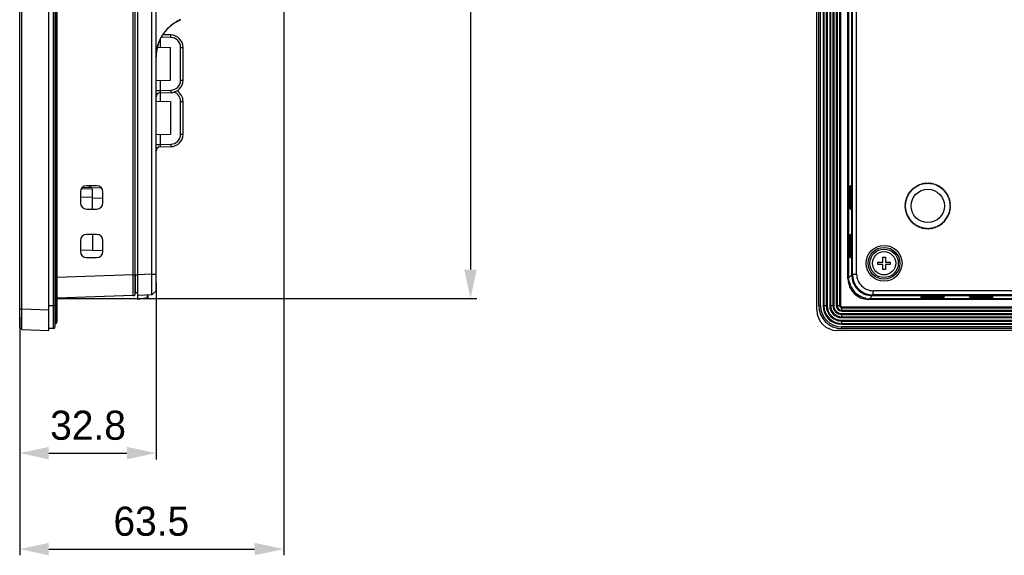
# Model space of a CAD drawing. Header units: millimetres. Extents: x 0 to 1682, y 0 to 1188.
# Tile 13 of 20: x 908 to 1145, y 458 to 586. Entities that reach past the tile are written whole.
import ezdxf

# ---------------------------------------------------------------- set-up
doc = ezdxf.new("R2010")
doc.units = ezdxf.units.MM
doc.header["$LTSCALE"] = 92.51
doc.header["$PDMODE"] = 3
doc.header["$PDSIZE"] = 8
doc.layers.get('0').update_dxf_attribs({"linetype": 'CONTINUOUS'})
doc.layers.get('Defpoints').update_dxf_attribs({"linetype": 'CONTINUOUS'})
for name, color, linetype in [('2D-MDP_1950WD-DIM', 7, 'CONTINUOUS'), ('FRONT_BEZEL-RT1951WD-SHAPE', 7, 'CONTINUOUS'), ('GASKET-RT1951WD_BASE-SHAPE', 7, 'CONTINUOUS'), ('ISO7045-M3X5-4_8-SHAPE', 7, 'CONTINUOUS'), ('REAR_CASE-MDP_1950WD_V3-1-SHAPE', 7, 'CONTINUOUS')]:
    doc.layers.add(name, color=color, linetype=linetype)
doc.styles.get("Standard").update_dxf_attribs({"font": 'gothic.ttf'})
doc.dimstyles.new('DIMSTYLE_2', dxfattribs={"dimtxt": 7, "dimasz": 7, "dimexe": 1.5, "dimexo": 1, "dimgap": 0.875, "dimtad": 1, "dimdec": 5, "dimdsep": 46, "dimtxsty": 'STANDARD', "dimblk": '_FILLED', "dimblk1": '_FILLED', "dimblk2": '_FILLED', "dimcen": 0.09, "dimadec": 5, "dimazin": 2, "dimtp": 0.5, "dimtm": 0.5, "dimtfac": 1, "dimtdec": 5, "dimtofl": 0, "dimtmove": 0, "dimatfit": 3, "dimldrblk": '_FILLED', "dimfxl": 1, "dimtolj": 1, "dimarcsym": 0})
doc.dimstyles.new('DIMSTYLE_3', dxfattribs={"dimtxt": 7, "dimasz": 7, "dimexe": 1.5, "dimexo": 1, "dimgap": 0.875, "dimtad": 1, "dimdec": 5, "dimdsep": 46, "dimtxsty": 'STANDARD', "dimblk": '_FILLED', "dimblk1": '_FILLED', "dimblk2": '_FILLED', "dimcen": 0.09, "dimadec": 5, "dimazin": 2, "dimtp": 0.3, "dimtm": 0.3, "dimtfac": 1, "dimtdec": 5, "dimtofl": 0, "dimtmove": 0, "dimatfit": 3, "dimldrblk": '_FILLED', "dimfxl": 1, "dimtolj": 1, "dimarcsym": 0})

# ---------------------------------------------------------------- blocks, each defined once
blk = doc.blocks.new('_FILLED')
at = {"color": 0, "linetype": 'ByBlock'}
blk.add_solid([(0, 0), (-1, 0.214), (-1, -0.214)], dxfattribs=at)
blk = doc.blocks.new('*D3')
at = {"layer": '2D-MDP_1950WD-DIM', "color": 0, "linetype": 'Continuous', "lineweight": -2}
for p, q in [((940.77, 523.18), (940.77, 480.63)), ((907.97, 514.84), (907.97, 480.63)), ((914.97, 482.13), (933.77, 482.13))]:
    blk.add_line(p, q, dxfattribs=at)
at = {"layer": 'Defpoints', "color": 0, "linetype": 'Continuous'}
for p in [(940.77, 524.18), (907.97, 515.84), (940.77, 482.13)]:
    blk.add_point(p, dxfattribs=at)
at = {"layer": '2D-MDP_1950WD-DIM', "color": 0, "linetype": 'Continuous', "lineweight": -2, "xscale": 7, "yscale": 7, "zscale": 7, "rotation": 180}
blk.add_blockref('_FILLED', (907.97, 482.13), dxfattribs=at)
at = {"layer": '2D-MDP_1950WD-DIM', "color": 0, "linetype": 'Continuous', "lineweight": -2, "xscale": 7, "yscale": 7, "zscale": 7}
blk.add_blockref('_FILLED', (940.77, 482.13), dxfattribs=at)
at = {"layer": '2D-MDP_1950WD-DIM', "color": 0, "linetype": 'Continuous', "insert": (924.41, 492.34), "char_height": 7, "attachment_point": 2, "line_spacing_factor": 0.9}
blk.add_mtext('\\A1;32.8', dxfattribs=at)
blk = doc.blocks.new('*D4')
at = {"layer": '2D-MDP_1950WD-DIM', "color": 0, "linetype": 'Continuous', "lineweight": -2}
for p, q in [((971.47, 605.24), (971.47, 457.53)), ((907.97, 510.36), (907.97, 457.53)), ((914.97, 459.03), (964.47, 459.03))]:
    blk.add_line(p, q, dxfattribs=at)
at = {"layer": 'Defpoints', "color": 0, "linetype": 'Continuous'}
for p in [(971.47, 606.24), (907.97, 511.36), (971.47, 459.03)]:
    blk.add_point(p, dxfattribs=at)
at = {"layer": '2D-MDP_1950WD-DIM', "color": 0, "linetype": 'Continuous', "lineweight": -2, "xscale": 7, "yscale": 7, "zscale": 7, "rotation": 180}
blk.add_blockref('_FILLED', (907.97, 459.03), dxfattribs=at)
at = {"layer": '2D-MDP_1950WD-DIM', "color": 0, "linetype": 'Continuous', "lineweight": -2, "xscale": 7, "yscale": 7, "zscale": 7}
blk.add_blockref('_FILLED', (971.47, 459.03), dxfattribs=at)
at = {"layer": '2D-MDP_1950WD-DIM', "color": 0, "linetype": 'Continuous', "insert": (939.63, 469.24), "char_height": 7, "attachment_point": 2, "line_spacing_factor": 0.9}
blk.add_mtext('\\A1;63.5', dxfattribs=at)
blk = doc.blocks.new('*D5')
at = {"layer": '2D-MDP_1950WD-DIM', "color": 0, "linetype": 'Continuous', "lineweight": -2}
for p, q in [((916.97, 832.31), (1017.9, 832.31)), ((1016.4, 825.31), (1016.4, 526.31)), ((916.97, 519.31), (1017.9, 519.31))]:
    blk.add_line(p, q, dxfattribs=at)
at = {"layer": 'Defpoints', "color": 0, "linetype": 'Continuous'}
for p in [(915.97, 832.31), (915.97, 519.31), (1016.4, 519.31)]:
    blk.add_point(p, dxfattribs=at)
at = {"layer": '2D-MDP_1950WD-DIM', "color": 0, "linetype": 'Continuous', "lineweight": -2, "xscale": 7, "yscale": 7, "zscale": 7}
for p, rotation in [((1016.4, 832.31), 90), ((1016.4, 519.31), 270)]:
    blk.add_blockref('_FILLED', p, dxfattribs=dict(at, rotation=rotation))
at = {"layer": '2D-MDP_1950WD-DIM', "color": 0, "linetype": 'Continuous', "insert": (1006.2, 675.74), "char_height": 7, "attachment_point": 2, "rotation": 90, "line_spacing_factor": 0.9}
blk.add_mtext('\\A1;313', dxfattribs=at)

msp = doc.modelspace()

# ---------------------------------------------------------------- linework, layer by layer
at = {"layer": 'FRONT_BEZEL-RT1951WD-SHAPE', "color": 7, "linetype": 'Continuous'}
for p, q in [((907.96769, 512.359031), (907.96769, 839.27014)), ((914.96769, 511.614586), (914.96769, 840.014586)), ((908.467386, 516.838535), (908.467386, 834.790636)), ((1099.67978, 516.61154), (1099.67978, 835.017631)), ((935.76769, 520.523782), (935.76769, 831.105389)), ((935.28514, 525.021041), (935.28514, 826.60813)), ((1107.342626, 827.354786), (1107.342626, 524.274385)), ((1108.089281, 525.021041), (1108.089281, 826.60813)), ((922.56769, 544.964586), (922.56769, 542.364586)), ((925.51769, 545.614586), (922.766596, 545.710656)), ((923.149971, 546.149284), (927.555643, 545.995434)), ((926.46769, 546.464586), (924.06769, 546.464586)), ((924.675543, 546.464586), (924.675543, 546.09601)), ((924.96769, 546.464586), (924.96769, 546.085808)), ((925.51769, 540.864586), (925.51769, 545.614586)), ((927.96769, 542.364586), (927.96769, 544.964586)), ((1107.645178, 544.964586), (1107.645178, 542.364586)), ((1107.645178, 544.964586), (1107.83375, 544.964586)), ((1107.781369, 546.464586), (1107.697559, 546.464586)), ((1107.83375, 542.364586), (1107.83375, 544.964586)), ((925.51769, 543.615804), (922.56769, 543.71882)), ((925.516027, 543.568182), (927.96769, 543.482568)), ((1107.645178, 542.364586), (1107.83375, 542.364586)), ((924.06769, 540.864586), (926.46769, 540.864586)), ((1107.697559, 540.864586), (1107.781369, 540.864586)), ((922.56769, 533.264586), (922.56769, 530.664586)), ((926.46769, 534.764586), (924.06769, 534.764586)), ((925.51769, 534.764586), (925.51769, 530.95859)), ((927.96769, 530.664586), (927.96769, 533.264586)), ((1107.645178, 533.264586), (1107.645178, 530.664586)), ((1107.645178, 533.264586), (1107.83375, 533.264586)), ((1107.781369, 534.764586), (1107.697559, 534.764586)), ((1107.83375, 530.664586), (1107.83375, 533.264586)), ((922.56769, 531.010082), (927.96769, 530.915825)), ((1107.645178, 530.664586), (1107.83375, 530.664586)), ((924.06769, 529.164586), (926.46769, 529.164586)), ((1107.697559, 529.164586), (1107.781369, 529.164586)), ((935.28514, 525.021041), (916.86769, 524.377889)), ((935.28514, 525.021041), (935.76769, 525.021041)), ((1107.17978, 524.274385), (1107.342626, 524.274385)), ((1108.089281, 525.021041), (1107.342626, 524.274385)), ((1108.089281, 525.021041), (1108.128441, 525.021041)), ((935.28514, 520.024087), (916.86769, 519.380935)), ((1113.086236, 520.024087), (1112.33958, 519.277431)), ((1112.33958, 519.114586), (1112.33958, 519.277431)), ((1196.428932, 519.277431), (1112.33958, 519.277431)), ((1113.086236, 520.024087), (1113.086236, 520.063246)), ((1195.905036, 520.024087), (1113.086236, 520.024087)), ((1124.72978, 519.632365), (1124.72978, 519.716174)), ((1126.22978, 519.579983), (1126.22978, 519.768556)), ((1126.22978, 519.768556), (1128.82978, 519.768556)), ((1128.82978, 519.579983), (1126.22978, 519.579983)), ((1128.82978, 519.579983), (1128.82978, 519.768556)), ((1130.32978, 519.716174), (1130.32978, 519.632365)), ((1136.42978, 519.632365), (1136.42978, 519.716174)), ((1137.92978, 519.579983), (1137.92978, 519.768556)), ((1137.92978, 519.768556), (1140.52978, 519.768556)), ((1140.52978, 519.579983), (1137.92978, 519.579983)), ((1140.52978, 519.579983), (1140.52978, 519.768556)), ((1142.02978, 519.716174), (1142.02978, 519.632365)), ((907.96769, 516.838535), (908.467386, 516.838535)), ((908.467386, 516.838535), (914.96769, 516.61154)), ((907.96769, 512.359031), (908.467386, 511.841581)), ((907.96769, 512.359031), (908.467321, 511.841616)), ((908.467386, 511.841581), (914.96769, 511.614586)), ((1572.082826, 511.614586), (1104.676735, 511.614586))]:
    msp.add_line(p, q, dxfattribs=at)
for centre, radius, start, end in [((924.06769, 544.964586), 1.5, 90, 180), ((926.46769, 544.964586), 1.5, 0, 90), ((924.06769, 542.364586), 1.5, 180, 270), ((926.46769, 542.364586), 1.5, 270, 0), ((924.06769, 533.264586), 1.5, 90, 180), ((926.46769, 533.264586), 1.5, 0, 90), ((924.06769, 530.664586), 1.5, 180, 270), ((926.46769, 530.664586), 1.5, 270, 0), ((1112.352233, 524.274457), 5.009607, 180.00081973, 188.90071052), ((1109.899028, 524.932314), 2.878152, 209.85943638, 214.4997955), ((1113.085865, 525.02067), 4.996555, 179.99574609, 270.00425391), ((935.26769, 520.523782), 0.5, 272, 0), ((1112.997509, 521.833833), 2.878152, 235.50021014, 240.14057009), ((1112.339653, 524.287052), 5.00962, 261.09930186, 269.99916858)]:
    msp.add_arc(centre, radius, start, end, dxfattribs=at)
for centre, major_axis, ratio, start_param, end_param in [((1107.697559, 544.964586), (0, 1.5), 0.0349207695, 6.2831853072, 7.853981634), ((1107.781369, 544.964586), (0, 1.5), 0.0349207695, -1.5707963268, 0), ((1107.697559, 542.364586), (0, 1.5), 0.0349207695, -4.7123889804, -3.1415926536), ((1107.781369, 542.364586), (0, 1.5), 0.0349207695, -3.1415926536, -1.5707963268), ((1107.697559, 533.264586), (0, 1.5), 0.0349207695, 6.2831853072, 7.853981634), ((1107.781369, 533.264586), (0, 1.5), 0.0349207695, -1.5707963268, 0), ((1107.697559, 530.664586), (0, 1.5), 0.0349207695, -4.7123889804, -3.1415926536), ((1107.781369, 530.664586), (0, 1.5), 0.0349207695, -3.1415926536, -1.5707963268), ((1112.419495, 524.3543), (3.539843, 3.539843), 0.998782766, 2.5674754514, 3.7157098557), ((1126.22978, 519.716174), (1.5, 0), 0.0349207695, 1.5707963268, 3.1415926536), ((1126.22978, 519.632365), (1.5, 0), 0.0349207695, -3.1415926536, -1.5707963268), ((1128.82978, 519.716174), (1.5, 0), 0.0349207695, 0, 1.5707963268), ((1128.82978, 519.632365), (1.5, 0), 0.0349207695, -1.5707963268, 0), ((1137.92978, 519.716174), (1.5, 0), 0.0349207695, 1.5707963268, 3.1415926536), ((1137.92978, 519.632365), (1.5, 0), 0.0349207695, -3.1415926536, -1.5707963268), ((1140.52978, 519.716174), (1.5, 0), 0.0349207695, 0, 1.5707963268), ((1140.52978, 519.632365), (1.5, 0), 0.0349207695, -1.5707963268, 0), ((1104.682828, 516.617633), (3.539843, 3.539843), 0.998782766, 2.3568034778, 3.9263818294)]:
    msp.add_ellipse(centre, major_axis=major_axis, ratio=ratio, start_param=start_param, end_param=end_param, dxfattribs=at)
for points, knots in [([(935.28514, 520.024087), (935.287173, 520.024161), (935.28419, 520.036819), (935.288267, 520.050451), (935.287015, 520.082969), (935.288532, 520.123754), (935.28883, 520.177865), (935.289828, 520.272423), (935.290584, 520.419281), (935.291403, 520.628175), (935.291947, 520.879455), (935.292288, 521.170603), (935.292432, 521.630149), (935.291966, 522.280304), (935.290546, 523.133165), (935.288278, 524.0586), (935.286273, 524.696057), (935.28514, 525.021041)], [0, 0, 0, 0, 0.0012215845, 0.0048379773, 0.0108479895, 0.0192395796, 0.0299911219, 0.0430791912, 0.0761311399, 0.1180803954, 0.1685239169, 0.2269764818, 0.2928758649, 0.4444115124, 0.6172993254, 0.8048939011, 1, 1, 1, 1]), ([(1107.269111, 523.192574), (1107.280688, 523.229745), (1107.305355, 523.300863), (1107.339811, 523.393906), (1107.377313, 523.462569), (1107.38861, 523.490586), (1107.401692, 523.501553), (1107.402952, 523.499357)], [0, 0, 0, 0, 0.3458211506, 0.6617320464, 0.9071232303, 0.9775186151, 1, 1, 1, 1]), ([(1111.564552, 519.337757), (1111.566746, 519.336499), (1111.555794, 519.32342), (1111.52777, 519.312127), (1111.459115, 519.274619), (1111.366063, 519.240163), (1111.294943, 519.215494), (1111.257771, 519.203917)], [0, 0, 0, 0, 0.0224618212, 0.0928258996, 0.3382333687, 0.654174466, 1, 1, 1, 1]), ([(908.467321, 511.841616), (908.465709, 511.843284), (908.467534, 511.853276), (908.464634, 511.87088), (908.465136, 511.902349), (908.463381, 511.966539), (908.46287, 512.076568), (908.461615, 512.242043), (908.460921, 512.451751), (908.460313, 512.703407), (908.459983, 512.994702), (908.459835, 513.453914), (908.460326, 514.103181), (908.461797, 514.954542), (908.464142, 515.878118), (908.466216, 516.514235), (908.467386, 516.838535)], [0, 0, 0, 0, 0.0013928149, 0.005172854, 0.011336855, 0.0198726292, 0.0439631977, 0.0772137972, 0.119304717, 0.1698307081, 0.22830921, 0.2941818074, 0.4455231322, 0.6181003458, 0.8053030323, 1, 1, 1, 1])]:
    msp.add_open_spline(points, degree=3, knots=knots, dxfattribs=at)
at = {"layer": 'GASKET-RT1951WD_BASE-SHAPE', "color": 7, "linetype": 'Continuous'}
for p, q in [((916.06769, 512.114586), (916.06769, 839.514586)), ((916.46769, 512.514586), (916.46769, 839.114586)), ((916.62769, 838.308524), (916.62769, 513.320647)), ((916.86769, 838.014586), (916.86769, 513.614586)), ((1100.17978, 517.614586), (1100.17978, 834.014586)), ((1100.57978, 517.614586), (1100.57978, 834.014586)), ((1101.189883, 834.014586), (1101.189883, 517.614586)), ((1101.385842, 834.014586), (1101.385842, 517.614586)), ((1101.973719, 834.014586), (1101.973719, 517.614586)), ((1102.169678, 834.014586), (1102.169678, 517.614586)), ((1102.789883, 834.014586), (1102.789883, 517.614586)), ((1102.985842, 834.014586), (1102.985842, 517.614586)), ((1103.573719, 834.014586), (1103.573719, 517.614586)), ((1103.769678, 834.014586), (1103.769678, 517.614586)), ((1104.389883, 834.014586), (1104.389883, 517.614586)), ((1104.585842, 834.014586), (1104.585842, 517.614586)), ((1105.173719, 834.014586), (1105.173719, 517.614586)), ((1105.369678, 834.014586), (1105.369678, 517.614586)), ((1107.17978, 524.114586), (1107.17978, 827.514586)), ((1107.350151, 522.82049), (1107.587554, 523.057893)), ((1111.123088, 519.522359), (1110.885685, 519.284956)), ((1196.771344, 519.114586), (1112.17978, 519.114586)), ((914.96769, 517.614586), (916.86769, 517.614586)), ((1100.17978, 517.614586), (1100.57978, 517.614586)), ((1101.189883, 517.614586), (1102.169678, 517.614586)), ((1102.789883, 517.614586), (1103.769678, 517.614586)), ((1104.389883, 517.614586), (1105.369678, 517.614586)), ((1105.67978, 516.324688), (1105.67978, 517.304483)), ((1105.67978, 517.304483), (1571.07978, 517.304483)), ((1105.67978, 517.108524), (1571.07978, 517.108524)), ((1105.67978, 516.520647), (1571.07978, 516.520647)), ((1105.67978, 516.324688), (1571.07978, 516.324688)), ((1105.67978, 514.724688), (1105.67978, 515.704483)), ((1105.67978, 515.704483), (1571.07978, 515.704483)), ((1105.67978, 515.508524), (1571.07978, 515.508524)), ((1105.67978, 514.920647), (1571.07978, 514.920647)), ((1105.67978, 514.724688), (1571.07978, 514.724688)), ((1105.67978, 513.124688), (1105.67978, 514.104483)), ((1105.67978, 514.104483), (1571.07978, 514.104483)), ((916.06769, 512.114586), (914.96769, 512.114586)), ((1105.67978, 513.908524), (1571.07978, 513.908524)), ((1105.67978, 513.320647), (1571.07978, 513.320647)), ((1105.67978, 513.124688), (1571.07978, 513.124688)), ((1105.67978, 512.114586), (1105.67978, 512.514586)), ((1571.07978, 512.514586), (1105.67978, 512.514586)), ((1571.07978, 512.114586), (1105.67978, 512.114586))]:
    msp.add_line(p, q, dxfattribs=at)
for centre, radius, start, end in [((1112.17978, 524.114586), 5, 180, 270), ((1105.67978, 517.614586), 5.5, 180, 270), ((1105.67978, 517.614586), 5.1, 180, 270), ((1105.67978, 517.614586), 4.489898, 180, 270), ((1105.67978, 517.614586), 4.293939, 180, 270), ((1105.67978, 517.614586), 3.706061, 180, 270), ((1105.67978, 517.614586), 3.510102, 180, 270), ((1105.67978, 517.614586), 2.889898, 180, 270), ((1105.67978, 517.614586), 2.693939, 180, 270), ((1105.67978, 517.614586), 2.106061, 180, 270), ((1105.67978, 517.614586), 1.910102, 180, 270), ((1105.67978, 517.614586), 1.289898, 180, 270), ((1105.67978, 517.614586), 1.093939, 180, 270), ((1105.67978, 517.614586), 0.506061, 180, 270), ((1105.67978, 517.614586), 0.310102, 180, 270), ((916.06769, 512.514586), 0.4, 270, 0), ((916.66769, 513.124688), 0.2, 101.53695903, 180), ((916.56769, 513.614586), 0.3, 281.53695903, 0)]:
    msp.add_arc(centre, radius, start, end, dxfattribs=at)
at = {"layer": 'ISO7045-M3X5-4_8-SHAPE', "color": 7, "linetype": 'Continuous'}
for p, q in [((1115.57978, 528.114586), (1115.57978, 529.314586)), ((1115.57978, 529.314586), (1116.17978, 529.314586)), ((1116.17978, 529.314586), (1116.17978, 528.114586)), ((1114.37978, 527.514586), (1114.37978, 528.114586)), ((1114.37978, 528.114586), (1115.57978, 528.114586)), ((1115.57978, 527.514586), (1114.37978, 527.514586)), ((1115.57978, 526.314586), (1115.57978, 527.514586)), ((1116.17978, 526.314586), (1115.57978, 526.314586)), ((1116.17978, 528.114586), (1117.37978, 528.114586)), ((1116.17978, 527.514586), (1116.17978, 526.314586)), ((1117.37978, 527.514586), (1116.17978, 527.514586)), ((1117.37978, 528.114586), (1117.37978, 527.514586))]:
    msp.add_line(p, q, dxfattribs=at)
msp.add_circle((1115.87978, 527.814586), 2.8, dxfattribs=at)
at = {"layer": 'REAR_CASE-MDP_1950WD_V3-1-SHAPE', "color": 7, "linetype": 'Continuous'}
for p, q in [((936.36769, 519.06189), (936.36769, 831.567281)), ((940.76769, 521.215541), (940.76769, 830.41363)), ((1108.127085, 826.570327), (1108.127085, 525.058844)), ((939.768299, 525.177596), (939.768299, 826.451575)), ((1108.245837, 525.177596), (1108.245837, 826.451575)), ((1109.280736, 525.177596), (1109.280736, 826.451575)), ((945.461268, 585.805713), (945.520566, 585.84191)), ((945.520565, 585.84191), (945.579677, 585.877411)), ((945.697194, 585.946286), (945.755513, 585.979633)), ((945.92793, 586.075036), (945.984274, 586.105189)), ((945.984275, 586.105189), (946.039922, 586.134477)), ((946.638522, 586.417897), (946.68395, 586.436803)), ((944.320047, 582.752579), (942.367519, 582.78666)), ((941.750238, 581.692928), (941.750238, 579.797435)), ((944.320047, 582.15267), (942.009809, 582.192996)), ((941.066097, 579.809377), (944.26769, 579.753493)), ((944.26769, 571.875678), (944.26769, 579.753493)), ((946.678162, 579.753036), (947.26769, 579.753036)), ((946.678162, 571.876135), (946.678162, 579.753036)), ((947.26769, 571.876135), (947.26769, 579.753036)), ((940.76769, 571.814586), (944.26769, 571.875678)), ((941.750238, 571.831736), (941.750238, 569.431645)), ((946.678162, 571.876135), (947.26769, 571.876135)), ((940.76769, 569.431645), (941.750238, 569.431645)), ((941.750238, 569.431645), (944.320047, 569.476501)), ((941.750238, 568.831736), (944.320047, 568.876592)), ((941.750238, 568.831736), (941.750238, 566.797435)), ((940.76769, 566.814586), (944.26769, 566.753493)), ((944.26769, 566.753493), (944.26769, 558.875678)), ((946.678162, 566.753036), (947.26769, 566.753036)), ((946.678162, 558.876135), (946.678162, 566.753036)), ((947.26769, 558.876135), (947.26769, 566.753036)), ((940.76769, 558.814586), (944.26769, 558.875678)), ((941.750238, 558.831736), (941.750238, 556.431645)), ((946.678162, 558.876135), (947.26769, 558.876135)), ((940.76769, 556.431645), (941.750238, 556.431645)), ((941.750238, 556.431645), (944.320047, 556.476501)), ((941.750238, 555.831736), (944.320047, 555.876592)), ((1125.823166, 546.910415), (1125.684085, 547.070409)), ((1125.925943, 547.095829), (1125.823166, 546.910415)), ((1126.101091, 546.932288), (1125.970575, 547.099342)), ((1126.213431, 547.112069), (1126.101091, 546.932288)), ((1126.37978, 546.939586), (1126.258185, 547.113241)), ((1126.501375, 547.113241), (1126.37978, 546.939586)), ((1126.658469, 546.932288), (1126.546129, 547.112069)), ((1126.788986, 547.099342), (1126.658469, 546.932288)), ((1126.936395, 546.910415), (1126.833618, 547.095829)), ((1127.075475, 547.070409), (1126.936395, 546.910415)), ((1121.834445, 544.711346), (1121.91386, 544.514788)), ((1122.071765, 544.744542), (1121.859803, 544.748242)), ((1122.002746, 544.944987), (1122.071765, 544.744542)), ((1122.241478, 544.965717), (1122.03, 544.980505)), ((1122.183045, 545.169499), (1122.241478, 544.965717)), ((1122.422534, 545.177706), (1122.21212, 545.203542)), ((1122.374846, 545.384267), (1122.422534, 545.177706)), ((1122.614437, 545.379929), (1122.405663, 545.416742)), ((1122.577624, 545.588703), (1122.614437, 545.379929)), ((1122.81666, 545.571832), (1122.610099, 545.61952)), ((1122.790824, 545.782246), (1122.81666, 545.571832)), ((1123.028649, 545.752888), (1122.824867, 545.811321)), ((1123.013861, 545.964366), (1123.028649, 545.752888)), ((1123.249824, 545.922601), (1123.049379, 545.99162)), ((1123.246124, 546.134563), (1123.249824, 545.922601)), ((1123.479578, 546.080506), (1123.28302, 546.159921)), ((1123.486976, 546.292372), (1123.479578, 546.080506)), ((1123.71728, 546.226171), (1123.525148, 546.315764)), ((1123.735757, 546.437359), (1123.71728, 546.226171)), ((1123.962281, 546.359195), (1123.775101, 546.458721)), ((1123.991785, 546.569127), (1123.962281, 546.359195)), ((1124.213908, 546.479215), (1124.032193, 546.5884)), ((1124.254358, 546.687315), (1124.213908, 546.479215)), ((1124.471471, 546.585901), (1124.29572, 546.704447)), ((1124.522757, 546.791599), (1124.471471, 546.585901)), ((1124.734265, 546.678961), (1124.564959, 546.806543)), ((1124.796246, 546.881693), (1124.734265, 546.678961)), ((1125.001569, 546.758141), (1124.839172, 546.894408)), ((1125.074075, 546.95735), (1125.001569, 546.758141)), ((1125.272651, 546.823222), (1125.117608, 546.967801)), ((1125.355484, 547.018363), (1125.272651, 546.823222)), ((1125.546767, 546.874026), (1125.399503, 547.026522)), ((1125.639699, 547.064565), (1125.546767, 546.874026)), ((1127.212794, 546.874026), (1127.119862, 547.064565)), ((1127.360058, 547.026522), (1127.212794, 546.874026)), ((1127.48691, 546.823222), (1127.404077, 547.018363)), ((1127.641953, 546.967801), (1127.48691, 546.823222)), ((1127.757992, 546.758141), (1127.685485, 546.95735)), ((1127.920389, 546.894408), (1127.757992, 546.758141)), ((1128.025296, 546.678961), (1127.963315, 546.881693)), ((1128.194602, 546.806543), (1128.025296, 546.678961)), ((1128.28809, 546.585901), (1128.236804, 546.791599)), ((1128.463841, 546.704447), (1128.28809, 546.585901)), ((1128.545653, 546.479215), (1128.505203, 546.687315)), ((1128.727368, 546.5884), (1128.545653, 546.479215)), ((1128.79728, 546.359195), (1128.767776, 546.569127)), ((1128.98446, 546.458721), (1128.79728, 546.359195)), ((1129.04228, 546.226171), (1129.023804, 546.437359)), ((1129.234413, 546.315764), (1129.04228, 546.226171)), ((1129.279983, 546.080506), (1129.272585, 546.292372)), ((1129.476541, 546.159921), (1129.279983, 546.080506)), ((1129.509737, 545.922601), (1129.513437, 546.134563)), ((1129.710182, 545.99162), (1129.509737, 545.922601)), ((1129.730912, 545.752888), (1129.7457, 545.964366)), ((1129.934694, 545.811321), (1129.730912, 545.752888)), ((1129.942901, 545.571832), (1129.968737, 545.782246)), ((1130.149462, 545.61952), (1129.942901, 545.571832)), ((1130.145124, 545.379929), (1130.181937, 545.588703)), ((1130.353898, 545.416742), (1130.145124, 545.379929)), ((1130.337027, 545.177706), (1130.384715, 545.384267)), ((1130.547441, 545.203542), (1130.337027, 545.177706)), ((1130.518083, 544.965717), (1130.576516, 545.169499)), ((1130.729561, 544.980505), (1130.518083, 544.965717)), ((1130.687796, 544.744542), (1130.756815, 544.944987)), ((1130.899758, 544.748242), (1130.687796, 544.744542)), ((1130.845701, 544.514788), (1130.925116, 544.711346)), ((1121.12034, 542.447599), (1120.929801, 542.354667)), ((1120.967844, 542.594863), (1121.12034, 542.447599)), ((1121.171144, 542.721715), (1120.976003, 542.638882)), ((1121.026565, 542.876758), (1121.171144, 542.721715)), ((1121.236225, 542.992797), (1121.037016, 542.920291)), ((1121.099958, 543.155194), (1121.236225, 542.992797)), ((1121.315405, 543.260101), (1121.112673, 543.19812)), ((1121.187823, 543.429407), (1121.315405, 543.260101)), ((1121.408465, 543.522895), (1121.202767, 543.471609)), ((1121.289919, 543.698646), (1121.408465, 543.522895)), ((1121.515151, 543.780458), (1121.307051, 543.740008)), ((1121.405966, 543.962173), (1121.515151, 543.780458)), ((1121.635171, 544.032085), (1121.425239, 544.002581)), ((1121.535645, 544.219265), (1121.635171, 544.032085)), ((1121.768195, 544.277086), (1121.557007, 544.258609)), ((1121.678602, 544.469218), (1121.768195, 544.277086)), ((1121.91386, 544.514788), (1121.701994, 544.50739)), ((1131.057567, 544.50739), (1130.845701, 544.514788)), ((1130.991366, 544.277086), (1131.080958, 544.469218)), ((1131.202554, 544.258609), (1130.991366, 544.277086)), ((1131.12439, 544.032085), (1131.223916, 544.219265)), ((1131.334322, 544.002581), (1131.12439, 544.032085)), ((1131.24441, 543.780458), (1131.353595, 543.962173)), ((1131.45251, 543.740008), (1131.24441, 543.780458)), ((1131.351096, 543.522895), (1131.469642, 543.698646)), ((1131.556794, 543.471609), (1131.351096, 543.522895)), ((1131.444156, 543.260101), (1131.571738, 543.429407)), ((1131.646888, 543.19812), (1131.444156, 543.260101)), ((1131.523335, 542.992797), (1131.659603, 543.155194)), ((1131.722545, 542.920291), (1131.523335, 542.992797)), ((1131.588416, 542.721715), (1131.732996, 542.876758)), ((1131.783558, 542.638882), (1131.588416, 542.721715)), ((1131.639221, 542.447599), (1131.791717, 542.594863)), ((1131.82976, 542.354667), (1131.639221, 542.447599)), ((1120.881125, 541.736181), (1121.05478, 541.614586)), ((1121.05478, 541.614586), (1120.881125, 541.492991)), ((1121.062078, 541.893275), (1120.882297, 541.780935)), ((1120.882297, 541.448237), (1121.062078, 541.335897)), ((1120.895024, 542.023791), (1121.062078, 541.893275)), ((1121.062078, 541.335897), (1120.895024, 541.20538)), ((1121.083951, 542.1712), (1120.898537, 542.068423)), ((1120.898537, 541.160748), (1121.083951, 541.057971)), ((1120.923957, 542.310281), (1121.083951, 542.1712)), ((1121.083951, 541.057971), (1120.923957, 540.918891)), ((1120.929801, 540.874504), (1121.12034, 540.781572)), ((1121.12034, 540.781572), (1120.967844, 540.634308)), ((1120.976003, 540.590289), (1121.171144, 540.507456)), ((1121.171144, 540.507456), (1121.026565, 540.352413)), ((1121.037016, 540.308881), (1121.236225, 540.236374)), ((1121.236225, 540.236374), (1121.099958, 540.073977)), ((1121.112673, 540.031051), (1121.315405, 539.96907)), ((1121.315405, 539.96907), (1121.187823, 539.799764)), ((1131.444156, 539.96907), (1131.646888, 540.031051)), ((1131.571738, 539.799764), (1131.444156, 539.96907)), ((1131.523335, 540.236374), (1131.722545, 540.308881)), ((1131.659603, 540.073977), (1131.523335, 540.236374)), ((1131.588416, 540.507456), (1131.783558, 540.590289)), ((1131.732996, 540.352413), (1131.588416, 540.507456)), ((1131.639221, 540.781572), (1131.82976, 540.874504)), ((1131.791717, 540.634308), (1131.639221, 540.781572)), ((1131.67561, 542.1712), (1131.835604, 542.310281)), ((1131.861024, 542.068423), (1131.67561, 542.1712)), ((1131.67561, 541.057971), (1131.861024, 541.160748)), ((1131.835604, 540.918891), (1131.67561, 541.057971)), ((1131.697483, 541.893275), (1131.864537, 542.023791)), ((1131.877264, 541.780935), (1131.697483, 541.893275)), ((1131.697483, 541.335897), (1131.877264, 541.448237)), ((1131.864537, 541.20538), (1131.697483, 541.335897)), ((1131.70478, 541.614586), (1131.878436, 541.736181)), ((1131.878436, 541.492991), (1131.70478, 541.614586)), ((1121.202767, 539.757562), (1121.408465, 539.706276)), ((1121.408465, 539.706276), (1121.289919, 539.530525)), ((1121.307051, 539.489163), (1121.515151, 539.448713)), ((1121.515151, 539.448713), (1121.405966, 539.266998)), ((1121.425239, 539.22659), (1121.635171, 539.197086)), ((1121.635171, 539.197086), (1121.535645, 539.009906)), ((1121.557007, 538.970562), (1121.768195, 538.952086)), ((1121.768195, 538.952086), (1121.678602, 538.759953)), ((1121.701994, 538.721781), (1121.91386, 538.714383)), ((1121.91386, 538.714383), (1121.834445, 538.517825)), ((1121.859803, 538.480929), (1122.071765, 538.484629)), ((1122.071765, 538.484629), (1122.002746, 538.284184)), ((1122.03, 538.248666), (1122.241478, 538.263454)), ((1122.241478, 538.263454), (1122.183045, 538.059672)), ((1122.21212, 538.025629), (1122.422534, 538.051465)), ((1122.422534, 538.051465), (1122.374846, 537.844904)), ((1122.405663, 537.812429), (1122.614437, 537.849242)), ((1122.614437, 537.849242), (1122.577624, 537.640468)), ((1122.610099, 537.609651), (1122.81666, 537.657339)), ((1122.81666, 537.657339), (1122.790824, 537.446925)), ((1129.968737, 537.446925), (1129.942901, 537.657339)), ((1129.942901, 537.657339), (1130.149462, 537.609651)), ((1130.181937, 537.640468), (1130.145124, 537.849242)), ((1130.145124, 537.849242), (1130.353898, 537.812429)), ((1130.384715, 537.844904), (1130.337027, 538.051465)), ((1130.337027, 538.051465), (1130.547441, 538.025629)), ((1130.576516, 538.059672), (1130.518083, 538.263454)), ((1130.518083, 538.263454), (1130.729561, 538.248666)), ((1130.756815, 538.284184), (1130.687796, 538.484629)), ((1130.687796, 538.484629), (1130.899758, 538.480929)), ((1130.845701, 538.714383), (1131.057567, 538.721781)), ((1130.925116, 538.517825), (1130.845701, 538.714383)), ((1130.991366, 538.952086), (1131.202554, 538.970562)), ((1131.080958, 538.759953), (1130.991366, 538.952086)), ((1131.12439, 539.197086), (1131.334322, 539.22659)), ((1131.223916, 539.009906), (1131.12439, 539.197086)), ((1131.24441, 539.448713), (1131.45251, 539.489163)), ((1131.353595, 539.266998), (1131.24441, 539.448713)), ((1131.351096, 539.706276), (1131.556794, 539.757562)), ((1131.469642, 539.530525), (1131.351096, 539.706276)), ((1122.824867, 537.41785), (1123.028649, 537.476283)), ((1123.028649, 537.476283), (1123.013861, 537.264805)), ((1123.049379, 537.237551), (1123.249824, 537.30657)), ((1123.249824, 537.30657), (1123.246124, 537.094608)), ((1123.28302, 537.06925), (1123.479578, 537.148665)), ((1123.479578, 537.148665), (1123.486976, 536.936799)), ((1123.525148, 536.913408), (1123.71728, 537.003)), ((1123.71728, 537.003), (1123.735757, 536.791812)), ((1123.775101, 536.77045), (1123.962281, 536.869976)), ((1123.962281, 536.869976), (1123.991785, 536.660044)), ((1124.032193, 536.640771), (1124.213908, 536.749956)), ((1124.213908, 536.749956), (1124.254358, 536.541856)), ((1124.29572, 536.524724), (1124.471471, 536.64327)), ((1124.471471, 536.64327), (1124.522757, 536.437572)), ((1124.564959, 536.422628), (1124.734265, 536.55021)), ((1124.734265, 536.55021), (1124.796246, 536.347478)), ((1124.839172, 536.334763), (1125.001569, 536.471031)), ((1125.001569, 536.471031), (1125.074075, 536.271821)), ((1125.117608, 536.26137), (1125.272651, 536.40595)), ((1125.272651, 536.40595), (1125.355484, 536.210808)), ((1125.399503, 536.202649), (1125.546767, 536.355145)), ((1125.546767, 536.355145), (1125.639699, 536.164606)), ((1125.684085, 536.158762), (1125.823166, 536.318756)), ((1125.823166, 536.318756), (1125.925943, 536.133342)), ((1125.970575, 536.129829), (1126.101091, 536.296883)), ((1126.101091, 536.296883), (1126.213431, 536.117102)), ((1126.258185, 536.11593), (1126.37978, 536.289586)), ((1126.37978, 536.289586), (1126.501375, 536.11593)), ((1126.546129, 536.117102), (1126.658469, 536.296883)), ((1126.658469, 536.296883), (1126.788986, 536.129829)), ((1126.833618, 536.133342), (1126.936395, 536.318756)), ((1126.936395, 536.318756), (1127.075475, 536.158762)), ((1127.119862, 536.164606), (1127.212794, 536.355145)), ((1127.212794, 536.355145), (1127.360058, 536.202649)), ((1127.404077, 536.210808), (1127.48691, 536.40595)), ((1127.48691, 536.40595), (1127.641953, 536.26137)), ((1127.685485, 536.271821), (1127.757992, 536.471031)), ((1127.757992, 536.471031), (1127.920389, 536.334763)), ((1127.963315, 536.347478), (1128.025296, 536.55021)), ((1128.025296, 536.55021), (1128.194602, 536.422628)), ((1128.236804, 536.437572), (1128.28809, 536.64327)), ((1128.28809, 536.64327), (1128.463841, 536.524724)), ((1128.505203, 536.541856), (1128.545653, 536.749956)), ((1128.545653, 536.749956), (1128.727368, 536.640771)), ((1128.767776, 536.660044), (1128.79728, 536.869976)), ((1128.79728, 536.869976), (1128.98446, 536.77045)), ((1129.023804, 536.791812), (1129.04228, 537.003)), ((1129.04228, 537.003), (1129.234413, 536.913408)), ((1129.272585, 536.936799), (1129.279983, 537.148665)), ((1129.279983, 537.148665), (1129.476541, 537.06925)), ((1129.513437, 537.094608), (1129.509737, 537.30657)), ((1129.509737, 537.30657), (1129.710182, 537.237551)), ((1129.7457, 537.264805), (1129.730912, 537.476283)), ((1129.730912, 537.476283), (1129.934694, 537.41785)), ((935.76769, 525.037892), (936.36769, 525.037892)), ((935.76769, 525.021041), (935.76769, 520.740938)), ((939.768299, 525.177596), (936.36769, 525.058844)), ((939.768299, 525.177596), (940.76769, 525.177596)), ((1108.245837, 525.177596), (1108.127085, 525.058844)), ((1108.245837, 525.177596), (1109.280736, 525.177596)), ((939.768299, 520.180642), (940.76769, 521.215541)), ((939.768556, 520.180779), (940.76769, 521.215541)), ((1113.242791, 520.180642), (1113.242791, 521.215541)), ((1563.51677, 521.215541), (1113.242791, 521.215541)), ((935.76769, 520.740938), (936.36769, 520.740938)), ((939.768299, 520.180642), (936.36769, 520.06189)), ((938.70242, 519.473566), (936.36769, 519.06189)), ((938.70242, 519.473566), (938.70242, 520.143421)), ((938.86769, 519.670552), (938.86769, 520.149192)), ((939.768299, 520.180642), (939.768556, 520.180779)), ((1113.242791, 520.180642), (1113.124039, 520.06189)), ((1113.124039, 520.06189), (1195.905036, 520.06189)), ((1563.51677, 520.180642), (1113.242791, 520.180642))]:
    msp.add_line(p, q, dxfattribs=at)
for points in [[(940.768561, 577.534937), (940.771094, 577.662887), (940.775242, 577.789604), (940.780962, 577.915099), (940.788209, 578.039378), (940.796941, 578.162444), (940.807115, 578.284303), (940.818694, 578.404961), (940.831637, 578.524424), (940.845907, 578.642702), (940.861468, 578.759802), (940.878285, 578.875731), (940.896324, 578.990499), (940.915551, 579.104114), (940.935935, 579.216585), (940.957446, 579.327924), (940.980055, 579.438142), (941.003732, 579.547252), (941.028451, 579.655266), (941.054186, 579.762198), (941.080913, 579.86806), (941.108607, 579.972866), (941.137246, 580.076631), (941.166808, 580.179368), (941.197272, 580.281092), (941.22862, 580.381817), (941.260832, 580.48156), (941.29389, 580.580333), (941.32778, 580.678154), (941.362484, 580.775037), (941.397988, 580.870998), (941.434278, 580.966051), (941.471342, 581.060214), (941.509167, 581.1535), (941.547744, 581.245927), (941.58706, 581.337507), (941.627108, 581.42826), (941.667872, 581.518182), (941.709337, 581.607278), (941.751488, 581.695546), (941.79431, 581.782986), (941.837787, 581.869597), (941.881905, 581.95538), (941.926648, 582.040335), (941.972003, 582.124463), (942.017955, 582.207764), (942.064491, 582.290238), (942.111595, 582.371888), (942.159254, 582.452713), (942.207454, 582.532716), (942.256183, 582.611897), (942.305427, 582.690259), (942.355172, 582.767802), (942.405406, 582.844528), (942.456116, 582.92044), (942.50729, 582.99554), (942.558914, 583.069829), (942.610977, 583.14331), (942.663467, 583.215985), (942.716372, 583.287857), (942.769679, 583.358928), (942.823378, 583.4292), (942.877456, 583.498678), (942.931902, 583.567361), (942.986703, 583.635251), (943.041845, 583.702348), (943.097312, 583.768648), (943.153094, 583.834158), (943.20918, 583.898881), (943.265561, 583.962819), (943.322225, 584.025978), (943.379162, 584.088359), (943.436362, 584.149966), (943.493814, 584.210804), (943.551508, 584.270875), (943.609434, 584.330184), (943.667582, 584.388733), (943.725942, 584.446526), (943.784504, 584.503568), (943.843258, 584.55986), (943.902194, 584.615407), (943.961303, 584.670212), (944.020575, 584.724279), (944.079999, 584.77761), (944.139566, 584.830209), (944.199266, 584.88208), (944.259088, 584.933224), (944.319022, 584.983646), (944.379058, 585.033347), (944.439185, 585.082331), (944.499391, 585.130598), (944.559664, 585.178152), (944.619994, 585.224995), (944.680366, 585.271126), (944.74077, 585.316549), (944.801183, 585.361259), (944.861587, 585.405253), (944.921953, 585.448522), (944.982242, 585.49105), (945.042459, 585.532854), (945.102595, 585.57394), (945.162645, 585.614315), (945.222601, 585.653986), (945.282453, 585.692958), (945.342192, 585.731235), (945.401801, 585.768819), (945.461267, 585.805712)], [(945.579677, 585.877412), (945.638563, 585.912205), (945.697195, 585.946287)], [(945.755514, 585.979634), (945.81348, 586.012237), (945.87099, 586.044053), (945.92793, 586.075036)], [(946.039921, 586.134477), (946.094966, 586.162968), (946.14948, 586.190712)], [(946.149481, 586.190712), (946.203398, 586.217691), (946.256732, 586.243924), (946.309264, 586.269317), (946.360846, 586.293817), (946.411201, 586.317313), (946.459934, 586.339648), (946.507152, 586.360902), (946.552886, 586.381111), (946.596764, 586.400137), (946.638522, 586.417897)]]:
    msp.add_lwpolyline(points, dxfattribs=at)
for centre, radius in [((1126.37978, 541.614586), 4), ((1115.87978, 527.814586), 4.312947), ((1115.87978, 527.814586), 3.814849), ((1115.87978, 527.814586), 3.417338)]:
    msp.add_circle(centre, radius, dxfattribs=at)
for centre, radius, start, end in [((944.26769, 579.753036), 3, 0, 89), ((944.278156, 579.753031), 2.400005, 0.00012366, 88.99987634), ((944.26769, 571.876135), 3, 271, 0), ((944.278156, 571.87614), 2.400005, 271.00012375, 359.99987625), ((941.76769, 567.831888), 1, 91, 180), ((944.26769, 566.753036), 3, 0, 58.68687324), ((944.26769, 558.876135), 3, 271, 0), ((944.278157, 558.87614), 2.400005, 271.00012247, 359.99987753), ((941.76769, 554.831888), 1, 91, 180), ((1126.37978, 541.614586), 5.5, 97.26680913, 97.73319087), ((1126.37978, 541.614586), 5.5, 94.26680913, 94.73319087), ((1126.37978, 541.614586), 5.5, 91.26680913, 91.73319087), ((1126.37978, 541.614586), 5.5, 88.26680913, 88.73319087), ((1126.37978, 541.614586), 5.5, 85.26680913, 85.73319087), ((1126.37978, 541.614586), 5.5, 82.26680913, 82.73319087), ((1126.37978, 541.614586), 5.5, 145.26680913, 145.73319087), ((1126.37978, 541.614586), 5.5, 142.26680913, 142.73319087), ((1126.37978, 541.614586), 5.5, 139.26680913, 139.73319087), ((1126.37978, 541.614586), 5.5, 136.26680913, 136.73319087), ((1126.37978, 541.614586), 5.5, 133.26680913, 133.73319087), ((1126.37978, 541.614586), 5.5, 130.26680913, 130.73319087), ((1126.37978, 541.614586), 5.5, 127.26680913, 127.73319087), ((1126.37978, 541.614586), 5.5, 124.26680913, 124.73319087), ((1126.37978, 541.614586), 5.5, 121.26680913, 121.73319087), ((1126.37978, 541.614586), 5.5, 118.26680913, 118.73319087), ((1126.37978, 541.614586), 5.5, 115.26680913, 115.73319087), ((1126.37978, 541.614586), 5.5, 112.26680913, 112.73319087), ((1126.37978, 541.614586), 5.5, 109.26680913, 109.73319087), ((1126.37978, 541.614586), 5.5, 106.26680913, 106.73319087), ((1126.37978, 541.614586), 5.5, 103.26680913, 103.73319087), ((1126.37978, 541.614586), 5.5, 100.26680913, 100.73319087), ((1126.37978, 541.614586), 5.5, 79.26680913, 79.73319087), ((1126.37978, 541.614586), 5.5, 76.26680913, 76.73319087), ((1126.37978, 541.614586), 5.5, 73.26680913, 73.73319087), ((1126.37978, 541.614586), 5.5, 70.26680913, 70.73319087), ((1126.37978, 541.614586), 5.5, 67.26680913, 67.73319087), ((1126.37978, 541.614586), 5.5, 64.26680913, 64.73319087), ((1126.37978, 541.614586), 5.5, 61.26680913, 61.73319087), ((1126.37978, 541.614586), 5.5, 58.26680913, 58.73319087), ((1126.37978, 541.614586), 5.5, 55.26680913, 55.73319087), ((1126.37978, 541.614586), 5.5, 52.26680913, 52.73319087), ((1126.37978, 541.614586), 5.5, 49.26680913, 49.73319087), ((1126.37978, 541.614586), 5.5, 46.26680913, 46.73319087), ((1126.37978, 541.614586), 5.5, 43.26680913, 43.73319087), ((1126.37978, 541.614586), 5.5, 40.26680913, 40.73319087), ((1126.37978, 541.614586), 5.5, 37.26680913, 37.73319087), ((1126.37978, 541.614586), 5.5, 34.26680913, 34.73319087), ((1126.37978, 541.614586), 5.5, 172.26680913, 172.73319087), ((1126.37978, 541.614586), 5.5, 169.26680913, 169.73319087), ((1126.37978, 541.614586), 5.5, 166.26680913, 166.73319087), ((1126.37978, 541.614586), 5.5, 163.26680913, 163.73319087), ((1126.37978, 541.614586), 5.5, 160.26680913, 160.73319087), ((1126.37978, 541.614586), 5.5, 157.26680913, 157.73319087), ((1126.37978, 541.614586), 5.5, 154.26680913, 154.73319087), ((1126.37978, 541.614586), 5.5, 151.26680913, 151.73319087), ((1126.37978, 541.614586), 5.5, 148.26680913, 148.73319087), ((1126.37978, 541.614586), 5.5, 31.26680913, 31.73319087), ((1126.37978, 541.614586), 5.5, 28.26680913, 28.73319087), ((1126.37978, 541.614586), 5.5, 25.26680913, 25.73319087), ((1126.37978, 541.614586), 5.5, 22.26680913, 22.73319087), ((1126.37978, 541.614586), 5.5, 19.26680913, 19.73319087), ((1126.37978, 541.614586), 5.5, 16.26680913, 16.73319087), ((1126.37978, 541.614586), 5.5, 13.26680913, 13.73319087), ((1126.37978, 541.614586), 5.5, 10.26680913, 10.73319087), ((1126.37978, 541.614586), 5.5, 7.26680913, 7.73319087), ((1126.37978, 541.614586), 5.5, 178.26680913, 178.73319087), ((1126.37978, 541.614586), 5.5, 181.26680913, 181.73319087), ((1126.37978, 541.614586), 5.5, 175.26680913, 175.73319087), ((1126.37978, 541.614586), 5.5, 184.26680913, 184.73319087), ((1126.37978, 541.614586), 5.5, 187.26680913, 187.73319087), ((1126.37978, 541.614586), 5.5, 190.26680913, 190.73319087), ((1126.37978, 541.614586), 5.5, 193.26680913, 193.73319087), ((1126.37978, 541.614586), 5.5, 196.26680913, 196.73319087), ((1126.37978, 541.614586), 5.5, 343.26680913, 343.73319087), ((1126.37978, 541.614586), 5.5, 346.26680913, 346.73319087), ((1126.37978, 541.614586), 5.5, 349.26680913, 349.73319087), ((1126.37978, 541.614586), 5.5, 352.26680913, 352.73319087), ((1126.37978, 541.614586), 5.5, 4.26680913, 4.73319087), ((1126.37978, 541.614586), 5.5, 355.26680913, 355.73319087), ((1126.37978, 541.614586), 5.5, 1.26680913, 1.73319087), ((1126.37978, 541.614586), 5.5, 358.26680913, 358.73319087), ((1126.37978, 541.614586), 5.5, 199.26680913, 199.73319087), ((1126.37978, 541.614586), 5.5, 202.26680913, 202.73319087), ((1126.37978, 541.614586), 5.5, 205.26680913, 205.73319087), ((1126.37978, 541.614586), 5.5, 208.26680913, 208.73319087), ((1126.37978, 541.614586), 5.5, 211.26680913, 211.73319087), ((1126.37978, 541.614586), 5.5, 214.26680913, 214.73319087), ((1126.37978, 541.614586), 5.5, 217.26680913, 217.73319087), ((1126.37978, 541.614586), 5.5, 220.26680913, 220.73319087), ((1126.37978, 541.614586), 5.5, 223.26680913, 223.73319087), ((1126.37978, 541.614586), 5.5, 226.26680913, 226.73319087), ((1126.37978, 541.614586), 5.5, 313.26680913, 313.73319087), ((1126.37978, 541.614586), 5.5, 316.26680913, 316.73319087), ((1126.37978, 541.614586), 5.5, 319.26680913, 319.73319087), ((1126.37978, 541.614586), 5.5, 322.26680913, 322.73319087), ((1126.37978, 541.614586), 5.5, 325.26680913, 325.73319087), ((1126.37978, 541.614586), 5.5, 328.26680913, 328.73319087), ((1126.37978, 541.614586), 5.5, 331.26680913, 331.73319087), ((1126.37978, 541.614586), 5.5, 334.26680913, 334.73319087), ((1126.37978, 541.614586), 5.5, 337.26680913, 337.73319087), ((1126.37978, 541.614586), 5.5, 340.26680913, 340.73319087), ((1126.37978, 541.614586), 5.5, 229.26680913, 229.73319087), ((1126.37978, 541.614586), 5.5, 232.26680913, 232.73319087), ((1126.37978, 541.614586), 5.5, 235.26680913, 235.73319087), ((1126.37978, 541.614586), 5.5, 238.26680913, 238.73319087), ((1126.37978, 541.614586), 5.5, 241.26680913, 241.73319087), ((1126.37978, 541.614586), 5.5, 244.26680913, 244.73319087), ((1126.37978, 541.614586), 5.5, 247.26680913, 247.73319087), ((1126.37978, 541.614586), 5.5, 250.26680913, 250.73319087), ((1126.37978, 541.614586), 5.5, 253.26680913, 253.73319087), ((1126.37978, 541.614586), 5.5, 256.26680913, 256.73319087), ((1126.37978, 541.614586), 5.5, 259.26680913, 259.73319087), ((1126.37978, 541.614586), 5.5, 262.26680913, 262.73319087), ((1126.37978, 541.614586), 5.5, 265.26680913, 265.73319087), ((1126.37978, 541.614586), 5.5, 268.26680913, 268.73319087), ((1126.37978, 541.614586), 5.5, 271.26680913, 271.73319087), ((1126.37978, 541.614586), 5.5, 274.26680913, 274.73319087), ((1126.37978, 541.614586), 5.5, 277.26680913, 277.73319087), ((1126.37978, 541.614586), 5.5, 280.26680913, 280.73319087), ((1126.37978, 541.614586), 5.5, 283.26680913, 283.73319087), ((1126.37978, 541.614586), 5.5, 286.26680913, 286.73319087), ((1126.37978, 541.614586), 5.5, 289.26680913, 289.73319087), ((1126.37978, 541.614586), 5.5, 292.26680913, 292.73319087), ((1126.37978, 541.614586), 5.5, 295.26680913, 295.73319087), ((1126.37978, 541.614586), 5.5, 298.26680913, 298.73319087), ((1126.37978, 541.614586), 5.5, 301.26680913, 301.73319087), ((1126.37978, 541.614586), 5.5, 304.26680913, 304.73319087), ((1126.37978, 541.614586), 5.5, 307.26680913, 307.73319087), ((1126.37978, 541.614586), 5.5, 310.26680913, 310.73319087), ((1113.243347, 525.178152), 4.997489, 180.0063706, 269.9936294), ((1113.241831, 525.176636), 3.961067, 179.98611787, 270.01388213), ((938.66769, 519.670528), 0.2, 280, 0)]:
    msp.add_arc(centre, radius, start, end, dxfattribs=at)
msp.add_ellipse((1113.130133, 525.064938), major_axis=(3.539843, 3.539843), ratio=0.998782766, start_param=-3.9263818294, end_param=-2.3568034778, dxfattribs=at)
for points, knots in [([(946.669901, 586.468347), (945.800953, 586.082351), (944.166288, 585.057855), (942.25839, 582.898072), (941.044927, 580.292094), (940.76769, 578.39242), (940.76769, 577.449067)], [0, 0, 0, 0, 0.251076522, 0.5013527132, 0.7508958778, 1, 1, 1, 1]), ([(944.320047, 582.15267), (944.321383, 582.229182), (944.323054, 582.340377), (944.32403, 582.481467), (944.324839, 582.571893), (944.323266, 582.643619), (944.325813, 582.70297), (944.318856, 582.728368), (944.32395, 582.752511), (944.320047, 582.752579)], [0, 0, 0, 0, 0.3825456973, 0.5553147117, 0.7068000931, 0.831118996, 0.9235181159, 0.9804905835, 1, 1, 1, 1]), ([(941.750238, 569.431645), (941.748028, 569.355117), (941.745311, 569.243877), (941.743482, 569.102706), (941.742615, 569.012249), (941.743897, 568.940458), (941.74285, 568.881253), (941.748645, 568.855617), (941.746283, 568.83167), (941.750238, 568.831736)], [0, 0, 0, 0, 0.382490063, 0.5553123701, 0.7067725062, 0.8310392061, 0.9233485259, 0.9802373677, 1, 1, 1, 1]), ([(944.320047, 569.476501), (944.321383, 569.399989), (944.323054, 569.288794), (944.32403, 569.147704), (944.324839, 569.057278), (944.323266, 568.985552), (944.325813, 568.926201), (944.318856, 568.900803), (944.32395, 568.87666), (944.320047, 568.876592)], [0, 0, 0, 0, 0.3825456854, 0.5553146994, 0.7068000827, 0.8311189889, 0.923518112, 0.9804905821, 1, 1, 1, 1]), ([(946.678162, 566.753036), (946.678153, 567.230988), (946.377858, 568.21023), (945.565568, 568.834121), (945.117862, 569.001344)], [0, 0, 0, 0, 0.5000187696, 1, 1, 1, 1]), ([(941.750238, 556.431645), (941.748028, 556.355117), (941.745311, 556.243877), (941.743482, 556.102706), (941.742615, 556.012249), (941.743897, 555.940458), (941.74285, 555.881253), (941.748645, 555.855617), (941.746283, 555.83167), (941.750238, 555.831736)], [0, 0, 0, 0, 0.382490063, 0.5553123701, 0.7067725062, 0.8310392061, 0.9233485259, 0.9802373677, 1, 1, 1, 1]), ([(944.320047, 556.476501), (944.321383, 556.399989), (944.323054, 556.288794), (944.32403, 556.147704), (944.324839, 556.057278), (944.323266, 555.985552), (944.325813, 555.926201), (944.318856, 555.900803), (944.32395, 555.87666), (944.320047, 555.876592)], [0, 0, 0, 0, 0.3825456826, 0.5553146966, 0.7068000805, 0.8311189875, 0.9235181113, 0.9804905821, 1, 1, 1, 1]), ([(939.768556, 520.180779), (939.7704, 520.182687), (939.769893, 520.193153), (939.77277, 520.211753), (939.773393, 520.243878), (939.775908, 520.309004), (939.77764, 520.419921), (939.779792, 520.586352), (939.781297, 520.796731), (939.782453, 521.048821), (939.783117, 521.340304), (939.783394, 521.799319), (939.782406, 522.447838), (939.779459, 523.297794), (939.774774, 524.219424), (939.770634, 524.854082), (939.768299, 525.177596)], [0, 0, 0, 0, 0.0015931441, 0.0055446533, 0.0118636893, 0.0205398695, 0.0448702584, 0.0783076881, 0.1205334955, 0.1711434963, 0.2296570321, 0.2955179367, 0.4467070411, 0.6189848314, 0.8057786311, 1, 1, 1, 1])]:
    msp.add_open_spline(points, degree=3, knots=knots, dxfattribs=at)

# ---------------------------------------------------------------- dimensions: what is measured, and where the dimension line sits
at = {"layer": '2D-MDP_1950WD-DIM', "color": 2, "linetype": 'Continuous'}
dim = msp.add_linear_dim(base=(1016.40362, 519.314586), p1=(915.96769, 832.314586), p2=(915.96769, 519.314586), angle=270, dimstyle='DIMSTYLE_2', dxfattribs=at)
dim.commit()
dim.dimension.update_dxf_attribs({"geometry": '*D5', "text_midpoint": (1016.40362, 675.737891), "dimtype": 160})
for base, p1, p2, picture, middle in [((971.46769, 459.030539), (907.96769, 511.359031), (971.46769, 606.239926), '*D4', (939.628428, 459.030539)), ((940.76769, 482.130181), (907.96769, 515.838535), (940.76769, 524.177596), '*D3', (924.408094, 482.130181))]:
    dim = msp.add_linear_dim(base=base, p1=p1, p2=p2, dimstyle='DIMSTYLE_3', dxfattribs=at)
    dim.commit()
    dim.dimension.update_dxf_attribs({"geometry": picture, "text_midpoint": middle, "dimtype": 160})

doc.saveas('drawing.dxf')
